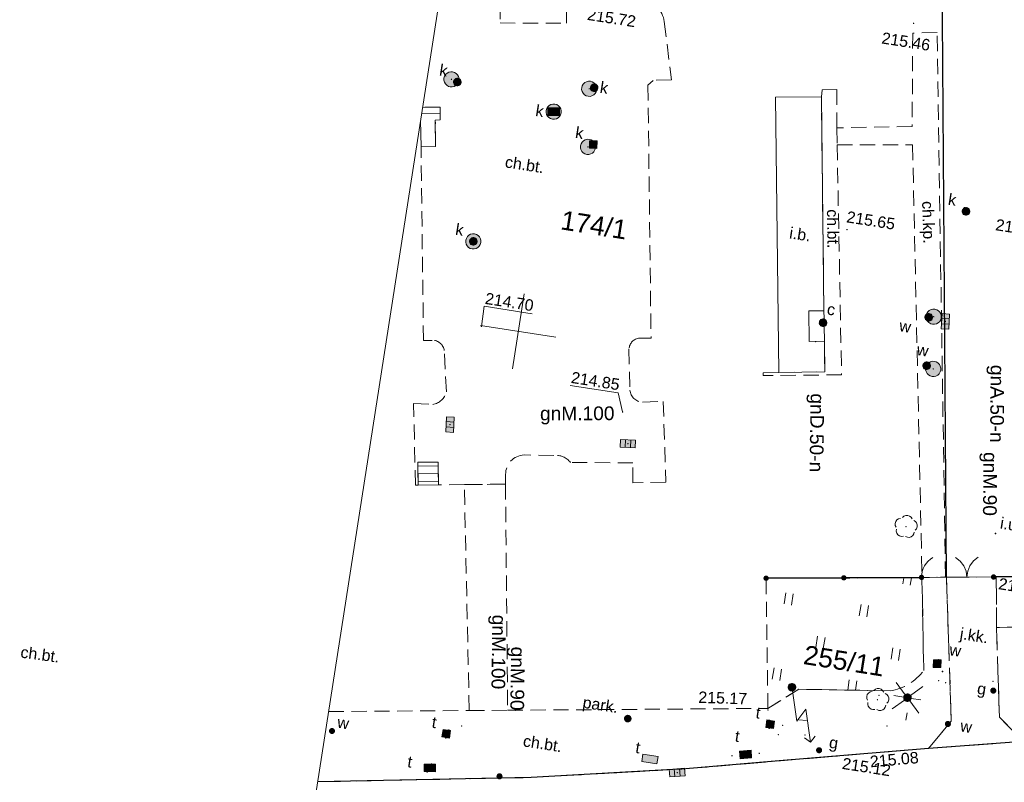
# Model space of a CAD drawing. Extents: x 6601440 to 6601733, y 5738487 to 5738717.
# Tile 2 of 129: x 6601440 to 6601505, y 5738545 to 5738595. Entities that reach past the tile are written whole.
import ezdxf
from ezdxf.enums import TextEntityAlignment as Align

# ---------------------------------------------------------------- set-up
doc = ezdxf.new("R2010")
doc.units = 0
doc.header["$PDSIZE"] = 0.75
doc.linetypes.add('PRZER2-1', pattern=[3, 2, -1])
doc.linetypes.add('PRZER3-1', pattern=[4, 3, -1])
doc.layers.get('0').update_dxf_attribs({"linetype": 'CONTINUOUS'})
doc.layers.get('Defpoints').update_dxf_attribs({"linetype": 'CONTINUOUS'})
doc.layers.add('_DAAL_tabelka', color=7, linetype='CONTINUOUS', lineweight=18)
for name, color, linetype, lineweight, true_color in [('GESBPB', 7, 'PRZER2-1', 18, 0x0a0909), ('GESDZI_O', 7, 'CONTINUOUS', 0, 0x008000), ('GESSCH', 7, 'CONTINUOUS', 18, 0x0a0909), ('GI_OUTLINE', 7, 'CONTINUOUS', 0, 0xa5007c), ('GSLKBR', 7, 'CONTINUOUS', 18, 0x0a0909), ('GSLKFU', 7, 'CONTINUOUS', 18, 0x0a0909), ('GSLKOG', 7, 'CONTINUOUS', 35, 0x0a0909), ('GSLKRW', 7, 'CONTINUOUS', 25, 0x0a0909), ('GSPRDL', 7, 'CONTINUOUS', 18, 0x008000), ('GSPWPS', 7, 'CONTINUOUS', 13, 0x0a0909), ('GSPWPS_O', 7, 'CONTINUOUS', 0, 0x0a0909), ('GSSIIN', 7, 'CONTINUOUS', 18, 0x0a0909), ('GSSIIN_O', 7, 'CONTINUOUS', 0, 0x0a0909), ('GSSKOA', 7, 'PRZER3-1', 18, 0x0a0909), ('GSSKOA_O', 7, 'CONTINUOUS', 0, 0x0a0909), ('GSSKOD', 7, 'PRZER2-1', 18, 0x0a0909), ('GSSKOD_O', 7, 'CONTINUOUS', 0, 0x0a0909), ('GSSUTR', 7, 'CONTINUOUS', 18, 0x0a0909), ('GULGNP_O', 7, 'CONTINUOUS', 0, 0xbfbf00), ('GUPCWZ', 7, 'CONTINUOUS', 18, 0x0a0909), ('GUPCWZ_O', 7, 'CONTINUOUS', 0, 0x0a0909), ('GUPEPI', 1, 'CONTINUOUS', 18, 0xff0000), ('GUPEZC', 7, 'CONTINUOUS', 18, 0x0a0909), ('GUPGPI', 7, 'CONTINUOUS', 18, 0xbfbf00), ('GUPGSH_O', 7, 'CONTINUOUS', 0, 0xbfbf00), ('GUPGUI_O', 7, 'CONTINUOUS', 0, 0x0a0909), ('GUPGZA_O', 7, 'CONTINUOUS', 0, 0x0a0909), ('GUPISL', 7, 'CONTINUOUS', 18, 0x0a0909), ('GUPKKS', 7, 'CONTINUOUS', 18, 0x0a0909), ('GUPKSD', 7, 'CONTINUOUS', 18, 0x803300), ('GUPKWZ', 7, 'CONTINUOUS', 18, 0x0a0909), ('GUPKWZ_O', 7, 'CONTINUOUS', 0, 0x0a0909), ('GUPTPI', 7, 'CONTINUOUS', 18, 0xff9100), ('GUPTSD', 7, 'CONTINUOUS', 18, 0xff9100), ('GUPTSD_O', 7, 'CONTINUOUS', 0, 0xff9100), ('GUPTWZ', 7, 'CONTINUOUS', 18, 0x0a0909), ('GUPTWZ_O', 7, 'CONTINUOUS', 0, 0x0a0909), ('GUPWPI', 5, 'CONTINUOUS', 18, 0x0000ff), ('GUPWSD', 5, 'CONTINUOUS', 18, 0x0000ff), ('GUPWWZ', 7, 'CONTINUOUS', 18, 0x0a0909), ('GUPWWZ_O', 7, 'CONTINUOUS', 0, 0x0a0909), ('GUPWZA_O', 7, 'CONTINUOUS', 0, 0x0a0909), ('GUPXUI_O', 7, 'CONTINUOUS', 0, 0x0a0909)]:
    doc.layers.add(name, color=color, linetype=linetype, lineweight=lineweight, true_color=true_color)
for name, color, linetype, true_color in [('GUPCUB', 7, 'CONTINUOUS', 0x0a0909), ('GUPGSH', 7, 'CONTINUOUS', 0xbfbf00), ('GUPGUI', 7, 'CONTINUOUS', 0x0a0909), ('GUPGZA', 7, 'CONTINUOUS', 0x0a0909), ('GUPKSH', 7, 'CONTINUOUS', 0x803300), ('GUPKUB', 7, 'CONTINUOUS', 0x0a0909), ('GUPTSH', 7, 'CONTINUOUS', 0xff9100), ('GUPTUB', 7, 'CONTINUOUS', 0x0a0909), ('GUPWSH', 5, 'CONTINUOUS', 0x0000ff), ('GUPWUB', 7, 'CONTINUOUS', 0x0a0909), ('GUPWZA', 7, 'CONTINUOUS', 0x0a0909), ('GUPXUI', 7, 'CONTINUOUS', 0x0a0909)]:
    doc.layers.add(name, color=color, linetype=linetype, true_color=true_color)
doc.styles.add('GEO-INFO', font='arial.ttf')
doc.styles.get("Standard").update_dxf_attribs({"font": 'arial.ttf'})
doc.dimstyles.get("Standard").update_dxf_attribs({"dimtxt": 0.18, "dimasz": 0.18, "dimexe": 0.18, "dimexo": 0.0625, "dimgap": 0.09, "dimtad": 0, "dimtih": 1, "dimtoh": 1, "dimdec": 4, "dimzin": 0, "dimdsep": 46, "dimtxsty": 'Standard', "dimcen": 0.09, "dimadec": 0, "dimazin": 0, "dimtfac": 1, "dimtdec": 4, "dimtofl": 0, "dimtmove": 0, "dimatfit": 3, "dimfxl": 1, "dimtolj": 1, "dimtzin": 0, "dimarcsym": 0})

# ---------------------------------------------------------------- blocks, each defined once
blk = doc.blocks.new('SPDLP')
blk.add_hatch(color=0).paths.add_polyline_path([(-0.09, 0), (-0.085595, -0.027812), (-0.072812, -0.052901), (-0.052901, -0.072812), (-0.027812, -0.085595), (0, -0.09), (0.027812, -0.085595), (0.052901, -0.072812), (0.072812, -0.052901), (0.085595, -0.027812), (0.09, 0), (0.085595, 0.027812), (0.072812, 0.052901), (0.052901, 0.072812), (0.027812, 0.085595), (0, 0.09), (-0.027812, 0.085595), (-0.052901, 0.072812), (-0.072812, 0.052901), (-0.085595, 0.027812)])
at = {"color": 0}
for points in [[(-0.268652, 1.271938), (-0.048001, 1.40916), (0.20623, 1.462858), (0.463525, 1.426585), (0.693003, 1.304695), (0.867117, 1.11182), (0.964971, 0.871109)], [(-1.292703, 0.137547), (-1.355024, 0.389802), (-1.327532, 0.648184), (-1.213525, 0.881678), (-1.026689, 1.062258), (-0.78945, 1.168249), (-0.530282, 1.186929)], [(1.126667, 0.648554), (1.325358, 0.481106), (1.454989, 0.255912), (1.5, 0), (1.454989, -0.255912), (1.325358, -0.481106), (1.126667, -0.648554)], [(-0.530282, -1.186929), (-0.78945, -1.168249), (-1.026689, -1.062258), (-1.213525, -0.881678), (-1.327532, -0.648184), (-1.355024, -0.389802), (-1.292703, -0.137547)], [(0.964971, -0.871109), (0.867117, -1.11182), (0.693003, -1.304695), (0.463525, -1.426585), (0.20623, -1.462858), (-0.048001, -1.40916), (-0.268652, -1.271938)]]:
    blk.add_lwpolyline(points, dxfattribs=at)
blk = doc.blocks.new('KTOK04')
at = {"color": 0}
blk.add_lwpolyline([(0, 0), (-0.01711, -0.261052), (-0.068148, -0.517638), (-0.152241, -0.765367), (-0.267949, -1), (-0.413293, -1.217523), (-0.585786, -1.414214), (-0.782477, -1.586707), (-1, -1.732051)], dxfattribs=at)
blk = doc.blocks.new('SLBRA')
at = {"color": 0}
for points in [[(0, 0), (-0.068148, -0.517638), (-0.267949, -1), (-0.585786, -1.414214), (-1, -1.732051)], [(1, -1.732051), (0.585786, -1.414214), (0.267949, -1), (0.068148, -0.517638), (0, 0)]]:
    blk.add_lwpolyline(points, dxfattribs=at)
blk = doc.blocks.new('KOLO')
blk.add_hatch(color=0).paths.add_polyline_path([(0, 0.5), (-0.12941, 0.482963), (-0.25, 0.433013), (-0.353553, 0.353553), (-0.433013, 0.25), (-0.482963, 0.12941), (-0.5, 0), (-0.482963, -0.12941), (-0.433013, -0.25), (-0.353553, -0.353553), (-0.25, -0.433013), (-0.12941, -0.482963), (0, -0.5), (0.12941, -0.482963), (0.25, -0.433013), (0.353553, -0.353553), (0.433013, -0.25), (0.482963, -0.12941), (0.5, 0), (0.482963, 0.12941), (0.433013, 0.25), (0.353553, 0.353553), (0.25, 0.433013), (0.12941, 0.482963)])
blk = doc.blocks.new('POINT')
at = {"color": 0}
blk.add_point((0, 0), dxfattribs=at)
blk = doc.blocks.new('OKRAG_PELNY')
at = {"true_color": 0xffffff}
blk.add_hatch(color=7, dxfattribs=at).paths.add_polyline_path([(0, 0.5), (-0.12941, 0.482963), (-0.25, 0.433013), (-0.353553, 0.353553), (-0.433013, 0.25), (-0.482963, 0.12941), (-0.5, 0), (-0.482963, -0.12941), (-0.433013, -0.25), (-0.353553, -0.353553), (-0.25, -0.433013), (-0.12941, -0.482963), (0, -0.5), (0.12941, -0.482963), (0.25, -0.433013), (0.353553, -0.353553), (0.433013, -0.25), (0.482963, -0.12941), (0.5, 0), (0.482963, 0.12941), (0.433013, 0.25), (0.353553, 0.353553), (0.25, 0.433013), (0.12941, 0.482963)])
at = {"color": 0}
blk.add_lwpolyline([(0.5, 0), (0.482963, -0.12941), (0.433013, -0.25), (0.353553, -0.353553), (0.25, -0.433013), (0.12941, -0.482963), (0, -0.5), (-0.12941, -0.482963), (-0.25, -0.433013), (-0.353553, -0.353553), (-0.433013, -0.25), (-0.482963, -0.12941), (-0.5, 0), (-0.482963, 0.12941), (-0.433013, 0.25), (-0.353553, 0.353553), (-0.25, 0.433013), (-0.12941, 0.482963), (0, 0.5), (0.12941, 0.482963), (0.25, 0.433013), (0.353553, 0.353553), (0.433013, 0.25), (0.482963, 0.12941)], close=True, dxfattribs=at)
blk = doc.blocks.new('SUUS05')
at = {"true_color": 0xffffff}
blk.add_hatch(color=7, dxfattribs=at).paths.add_polyline_path([(-0.5, 0.25), (-0.5, -0.25), (0.5, -0.25), (0.5, 0.25)])
at = {"color": 0}
blk.add_lwpolyline([(0.5, -0.25), (-0.5, -0.25), (-0.5, 0.25), (0.5, 0.25)], close=True, dxfattribs=at)
for points in [[(-0.175, -0.25), (-0.175, 0.25)], [(0.175, -0.25), (0.175, 0.25)]]:
    blk.add_lwpolyline(points, dxfattribs=at)
blk = doc.blocks.new('PION_C')
at = {"color": 0}
blk.add_lwpolyline([(0, 0.5), (0, -0.5)], dxfattribs=at)
blk = doc.blocks.new('PROSTOKAT2-1_PELNY')
at = {"true_color": 0xffffff}
blk.add_hatch(color=7, dxfattribs=at).paths.add_polyline_path([(1, 0.5), (-1, 0.5), (-1, -0.5), (1, -0.5)])
at = {"color": 0}
blk.add_lwpolyline([(1, 0.5), (1, -0.5), (-1, -0.5), (-1, 0.5)], close=True, dxfattribs=at)
blk = doc.blocks.new('SUSM07_01')
at = {"true_color": 0xffffff}
blk.add_hatch(color=7, dxfattribs=at).paths.add_polyline_path([(0, 0.5), (-0.12941, 0.482963), (-0.25, 0.433013), (-0.353553, 0.353553), (-0.433013, 0.25), (-0.482963, 0.12941), (-0.5, 0), (-0.482963, -0.12941), (-0.433013, -0.25), (-0.353553, -0.353553), (-0.25, -0.433013), (-0.12941, -0.482963), (0, -0.5), (0.12941, -0.482963), (0.25, -0.433013), (0.353553, -0.353553), (0.433013, -0.25), (0.482963, -0.12941), (0.5, 0), (0.482963, 0.12941), (0.433013, 0.25), (0.353553, 0.353553), (0.25, 0.433013), (0.12941, 0.482963)])
at = {"color": 0}
for points in [[(0.5, 0), (4.5, 0), (3.1, 1.4), (7.5, 1.4)], [(6.793489, 2.104679), (7.5, 1.4), (6.793489, 0.695321)]]:
    blk.add_lwpolyline(points, dxfattribs=at)
blk.add_lwpolyline([(0.5, 0), (0.482963, -0.12941), (0.433013, -0.25), (0.353553, -0.353553), (0.25, -0.433013), (0.12941, -0.482963), (0, -0.5), (-0.12941, -0.482963), (-0.25, -0.433013), (-0.353553, -0.353553), (-0.433013, -0.25), (-0.482963, -0.12941), (-0.5, 0), (-0.482963, 0.12941), (-0.433013, 0.25), (-0.353553, 0.353553), (-0.25, 0.433013), (-0.12941, 0.482963), (0, 0.5), (0.12941, 0.482963), (0.25, 0.433013), (0.353553, 0.353553), (0.433013, 0.25), (0.482963, 0.12941)], close=True, dxfattribs=at)
blk = doc.blocks.new('SUSM02_1')
at = {"true_color": 0xffffff}
blk.add_hatch(color=7, dxfattribs=at).paths.add_polyline_path([(0, 0.5), (-0.12941, 0.482963), (-0.25, 0.433013), (-0.353553, 0.353553), (-0.433013, 0.25), (-0.482963, 0.12941), (-0.5, 0), (-0.482963, -0.12941), (-0.433013, -0.25), (-0.353553, -0.353553), (-0.25, -0.433013), (-0.12941, -0.482963), (0, -0.5), (0.12941, -0.482963), (0.25, -0.433013), (0.353553, -0.353553), (0.433013, -0.25), (0.482963, -0.12941), (0.5, 0), (0.482963, 0.12941), (0.433013, 0.25), (0.353553, 0.353553), (0.25, 0.433013), (0.12941, 0.482963)])
at = {"color": 0}
for points in [[(-0.353553, 0.353553), (-1.767767, 1.767767)], [(0, 0.5), (0, 1.8)], [(0.353553, 0.353553), (1.767767, 1.767767)], [(-0.353553, -0.353553), (-1.767767, -1.767767)], [(0, -0.5), (0, -1.8)], [(0.353553, -0.353553), (1.767767, -1.767767)]]:
    blk.add_lwpolyline(points, dxfattribs=at)
blk.add_lwpolyline([(0.5, 0), (0.482963, -0.12941), (0.433013, -0.25), (0.353553, -0.353553), (0.25, -0.433013), (0.12941, -0.482963), (0, -0.5), (-0.12941, -0.482963), (-0.25, -0.433013), (-0.353553, -0.353553), (-0.433013, -0.25), (-0.482963, -0.12941), (-0.5, 0), (-0.482963, 0.12941), (-0.433013, 0.25), (-0.353553, 0.353553), (-0.25, 0.433013), (-0.12941, 0.482963), (0, 0.5), (0.12941, 0.482963), (0.25, 0.433013), (0.353553, 0.353553), (0.433013, 0.25), (0.482963, 0.12941)], close=True, dxfattribs=at)
blk = doc.blocks.new('KWADRAT_NIEPRZEZR')
at = {"true_color": 0xffffff}
blk.add_hatch(color=7, dxfattribs=at).paths.add_polyline_path([(0.5, -0.5), (0.5, 0.5), (-0.5, 0.5), (-0.5, -0.5)])
at = {"color": 0}
blk.add_lwpolyline([(-0.5, 0.5), (-0.5, -0.5), (0.5, -0.5), (0.5, 0.5)], close=True, dxfattribs=at)
blk = doc.blocks.new('PROSTOKAT1_5-1_PELNY')
at = {"true_color": 0xffffff}
blk.add_hatch(color=7, dxfattribs=at).paths.add_polyline_path([(0.75, 0.5), (-0.75, 0.5), (-0.75, -0.5), (0.75, -0.5)])
at = {"color": 0}
blk.add_lwpolyline([(0.75, -0.5), (-0.75, -0.5), (-0.75, 0.5), (0.75, 0.5)], close=True, dxfattribs=at)
blk = doc.blocks.new('*D76')
at = {"layer": '_DAAL_tabelka', "color": 0, "lineweight": -2}
for p, q in [((6601516.687, 5738558.558), (6601508.401, 5738548.146)), ((6601516.848, 5738558.66), (6601516.94, 5738558.587)), ((6601499.16, 5738536.532), (6601507.446, 5738546.944)), ((6601499.097, 5738536.352), (6601499.189, 5738536.279))]:
    blk.add_line(p, q, dxfattribs=at)
at = {"layer": '_DAAL_tabelka', "color": 0}
for points in [[(6601516.71, 5738558.539), (6601516.663, 5738558.577), (6601516.799, 5738558.699)], [(6601499.137, 5738536.55), (6601499.184, 5738536.513), (6601499.048, 5738536.391)]]:
    blk.add_solid(points, dxfattribs=at)
at = {"layer": 'Defpoints', "color": 0}
for p in [(6601516.799, 5738558.699), (6601499.048, 5738536.391), (6601499.048, 5738536.391)]:
    blk.add_point(p, dxfattribs=at)
at = {"layer": '_DAAL_tabelka', "color": 0, "insert": (6601507.923, 5738547.545), "char_height": 0.18, "attachment_point": 5}
blk.add_mtext('\\A1;\\H5.555556x;28m', dxfattribs=at)

msp = doc.modelspace()

# ---------------------------------------------------------------- hatches: boundary and pattern name
at = {"layer": 'GSSUTR'}
h = msp.add_hatch(dxfattribs=at)
h.set_pattern_fill('PTTU04', color=256, scale=0.5, angle=-8.8528212, style=0)
h.set_pattern_definition([(81.14718, (6598872.4612, 5730326.6935), (-2.08547525, 2.8549594), [0.75, -4.25]), (81.14718, (6598872.9553, 5730326.6165), (-2.08547525, 2.8549594), [0.75, -4.25])])
h.paths.add_polyline_path([(6601499.30737, 5738558.58738), (6601489.07071, 5738558.56386), (6601489.18641, 5738550.02113), (6601491.22348, 5738551.27952), (6601497.21358, 5738551.17585), (6601497.26991, 5738551.18501), (6601497.32608, 5738551.19512), (6601497.38206, 5738551.20617), (6601497.43786, 5738551.21817), (6601497.49344, 5738551.2311), (6601497.5488, 5738551.24497), (6601497.60391, 5738551.25978), (6601497.65877, 5738551.2755), (6601497.71335, 5738551.29215), (6601497.76765, 5738551.30972), (6601497.82164, 5738551.3282), (6601497.87532, 5738551.34759), (6601497.92866, 5738551.36788), (6601497.98165, 5738551.38907), (6601498.03427, 5738551.41114), (6601498.08652, 5738551.4341), (6601498.13837, 5738551.45794), (6601498.18981, 5738551.48265), (6601498.24083, 5738551.50822), (6601498.29141, 5738551.53465), (6601498.34233, 5738551.56236), (6601498.39276, 5738551.59094), (6601498.4427, 5738551.62039), (6601498.49213, 5738551.65068), (6601498.54103, 5738551.68181), (6601498.58939, 5738551.71378), (6601498.6372, 5738551.74657), (6601498.68444, 5738551.78018), (6601498.73109, 5738551.81459), (6601498.77715, 5738551.84979), (6601498.8226, 5738551.88577), (6601498.86743, 5738551.92253), (6601498.91162, 5738551.96005), (6601498.95517, 5738551.99832), (6601498.99805, 5738552.03734), (6601499.04026, 5738552.07708), (6601499.08178, 5738552.11753), (6601499.1226, 5738552.15869), (6601499.16271, 5738552.20055), (6601499.2021, 5738552.24308), (6601499.24076, 5738552.28629), (6601499.27867, 5738552.33015), (6601499.31582, 5738552.37465), (6601499.3522, 5738552.41978), (6601499.38781, 5738552.46553), (6601499.42263, 5738552.51188)], flags=0)

# ---------------------------------------------------------------- linework, layer by layer
at = {"layer": 'GESBPB', "linetype": 'PRZER2-1', "lineweight": 18, "ltscale": 0.5, "elevation": 10.26}
msp.add_lwpolyline([(6601469.56953, 5738549.87967), (6601469.2562, 5738564.70659), (6601471.95649, 5738564.74178), (6601472.09912, 5738549.89793)], dxfattribs=at)
at = {"layer": 'GESSCH', "linetype": 'Continuous', "elevation": 10.26}
for points in [[(6601466.51984, 5738589.47221), (6601467.66594, 5738589.48699), (6601467.67678, 5738588.64297), (6601467.34572, 5738588.6387), (6601467.36817, 5738586.89074), (6601466.40733, 5738586.87835)], [(6601466.40733, 5738586.87835), (6601466.38512, 5738588.60721)]]:
    msp.add_lwpolyline(points, dxfattribs=at)
msp.add_lwpolyline([(6601466.19337, 5738566.17604), (6601467.52972, 5738566.19345), (6601467.54927, 5738564.68435), (6601466.21292, 5738564.66693)], close=True, dxfattribs=at)
at = {"layer": 'GESSCH', "linetype": 'Continuous'}
for points in [[(6601466.45398, 5738589.04934, 10.26), (6601467.67136, 5738589.06498, 10.26)], [(6601467.53302, 5738565.93886, 10.26), (6601466.19666, 5738565.92154, 10.26)], [(6601467.5395, 5738565.4389, 10.26), (6601466.20314, 5738565.42158, 10.26)], [(6601467.54598, 5738564.93894, 10.26), (6601466.20962, 5738564.92163, 10.26)]]:
    msp.add_polyline3d(points, dxfattribs=at)
at = {"layer": 'GI_OUTLINE', "color": 224, "linetype": 'Continuous', "true_color": 0xa5007c, "elevation": 100}
msp.add_lwpolyline([(6601633.12175, 5738694.19932), (6601600.80342, 5738486.70107), (6601454.07251, 5738509.55475), (6601486.39085, 5738717.053)], close=True, dxfattribs=at)
for points in [[(6601472.40732, 5738572.30057), (6601473.17681, 5738577.24101)], [(6601472.40732, 5738572.30057), (6601473.17681, 5738577.24101)], [(6601470.32185, 5738575.15553), (6601475.26228, 5738574.38605)], [(6601470.32185, 5738575.15553), (6601475.26228, 5738574.38605)]]:
    msp.add_lwpolyline(points, dxfattribs=at)
at = {"layer": 'GSLKBR', "linetype": 'Continuous', "elevation": 10.18}
msp.add_lwpolyline([(6601504.00944, 5738558.64631), (6601500.51377, 5738558.62703)], dxfattribs=at)
at = {"layer": 'GSLKFU', "linetype": 'Continuous', "elevation": 10.18}
msp.add_lwpolyline([(6601500.51377, 5738558.62703), (6601499.27883, 5738558.62022)], dxfattribs=at)
at = {"layer": 'GSLKOG', "linetype": 'Continuous', "elevation": 10.18}
for points in [[(6601489.07071, 5738558.56386), (6601499.27883, 5738558.62022)], [(6601504.00944, 5738558.64631), (6601511.43901, 5738558.68726), (6601511.69901, 5738558.68783)]]:
    msp.add_lwpolyline(points, dxfattribs=at)
at = {"layer": 'GSLKRW', "linetype": 'Continuous', "lineweight": 25, "elevation": 10.18}
msp.add_lwpolyline([(6601500.91334, 5738558.62923), (6601500.8162, 5738574.1596), (6601500.57569, 5738607.39334), (6601500.27576, 5738629.07344), (6601498.16132, 5738629.15887)], dxfattribs=at)
msp.add_lwpolyline([(6601579.31462, 5738551.71489, -0.07567048), (6601575.79045, 5738550.67258), (6601555.08994, 5738549.63506), (6601552.57674, 5738549.52138), (6601546.53668, 5738549.33875), (6601518.26428, 5738548.32774), (6601510.93613, 5738548.06236), (6601505.94369, 5738547.84813), (6601499.74043, 5738547.39742), (6601489.67599, 5738546.55419), (6601483.54066, 5738546.03162), (6601482.94125, 5738546.00167), (6601473.63804, 5738545.48357), (6601459.62471, 5738545.20232)], format="xyb", dxfattribs=at)
at = {"layer": 'GSSIIN', "linetype": 'Continuous', "lineweight": 18, "elevation": 10.18}
msp.add_lwpolyline([(6601489.67775, 5738590.13517), (6601492.69766, 5738590.16072), (6601492.86843, 5738576.11714), (6601491.87548, 5738576.10987), (6601491.89684, 5738574.10267), (6601492.90121, 5738574.11828), (6601492.9241, 5738572.12097), (6601489.90945, 5738572.06424)], close=True, dxfattribs=at)
at = {"layer": 'GSSKOA', "linetype": 'PRZER3-1', "lineweight": 18, "ltscale": 0.5, "elevation": 10.18}
msp.add_lwpolyline([(6601499.74043, 5738547.39742), (6601501.23239, 5738549.17904), (6601500.91334, 5738558.62923), (6601504.00944, 5738558.64631), (6601504.18642, 5738558.64728), (6601504.20448, 5738555.33656), (6601504.38958, 5738549.43622), (6601505.94369, 5738547.84813)], close=True, dxfattribs=at)
msp.add_lwpolyline([(6601459.62471, 5738545.20232), (6601473.63804, 5738545.48357), (6601482.94125, 5738546.00167), (6601483.54066, 5738546.03162), (6601489.67599, 5738546.55419), (6601499.74043, 5738547.39742), (6601505.94369, 5738547.84813), (6601510.93613, 5738548.06236), (6601518.26428, 5738548.32774), (6601546.53668, 5738549.33875), (6601552.57674, 5738549.52138), (6601555.08994, 5738549.63506), (6601575.79045, 5738550.67258, 0.07567048), (6601579.31462, 5738551.71489, 0.07567048)], format="xyb", dxfattribs=at)
at = {"layer": 'GSSKOD', "linetype": 'PRZER2-1', "lineweight": 18, "ltscale": 0.5, "elevation": 10.18}
for points in [[(6601480.90784, 5738596.45952, -0.36173301), (6601482.38388, 5738595.09784), (6601482.85106, 5738591.27624), (6601481.65157, 5738591.24107), (6601481.31173, 5738590.92957), (6601481.51276, 5738574.33047), (6601480.75277, 5738574.33056, 0.35985755), (6601480.06609, 5738573.61727), (6601480.12612, 5738570.90756, 0.37514765), (6601480.95258, 5738570.12457), (6601482.31182, 5738570.16983), (6601482.48719, 5738564.87265), (6601480.32092, 5738564.8333), (6601480.32406, 5738566.14492), (6601476.23055, 5738566.15442, 0.26197613), (6601475.12553, 5738566.62863), (6601473.17364, 5738566.6535, 0.40323797), (6601471.96521, 5738565.38247), (6601471.95649, 5738564.74178), (6601469.2562, 5738564.70659)], [(6601469.2562, 5738564.70659), (6601467.54927, 5738564.68435), (6601467.52972, 5738566.19345), (6601466.19337, 5738566.17604), (6601466.21292, 5738564.66693), (6601466.03585, 5738564.66463), (6601465.92185, 5738570.04358), (6601467.18002, 5738569.97611, 0.30474934), (6601468.07325, 5738570.79636), (6601467.93325, 5738573.50343, 0.3977211), (6601467.13043, 5738574.17714), (6601466.57075, 5738574.1585), (6601466.40733, 5738586.87835), (6601467.36817, 5738586.89074), (6601467.34572, 5738588.6387), (6601467.67678, 5738588.64297), (6601467.66594, 5738589.48699), (6601466.51984, 5738589.47221)], [(6601460.34283, 5738549.81298), (6601469.56953, 5738549.87967), (6601472.09912, 5738549.89793), (6601489.18641, 5738550.02113), (6601491.22348, 5738551.27952), (6601497.21358, 5738551.17585, 0.19810118), (6601499.42263, 5738552.51188), (6601499.30737, 5738558.58738), (6601499.27883, 5738558.62022), (6601500.51377, 5738558.62703), (6601500.91334, 5738558.62923), (6601501.23239, 5738549.17904), (6601499.74043, 5738547.39742), (6601489.67599, 5738546.55419), (6601483.54066, 5738546.03162), (6601482.94125, 5738546.00167), (6601473.63804, 5738545.48357), (6601459.62471, 5738545.20232)]]:
    msp.add_lwpolyline(points, format="xyb", dxfattribs=at)
msp.add_lwpolyline([(6601471.599, 5738596.26987), (6601471.60088, 5738595.00913), (6601475.96378, 5738594.99424), (6601475.96157, 5738596.26489)], dxfattribs=at)
for points in [[(6601500.84709, 5738558.6613), (6601500.29929, 5738594.39126), (6601498.70182, 5738594.33645), (6601498.65848, 5738588.21013), (6601493.71723, 5738588.12962), (6601493.73414, 5738587.0036), (6601498.69427, 5738587.01033), (6601499.30737, 5738558.58738)], [(6601492.69766, 5738590.16072), (6601492.74166, 5738590.62847), (6601493.70495, 5738590.64176), (6601493.71723, 5738588.12962), (6601493.73414, 5738587.0036), (6601494.02614, 5738571.91896), (6601488.88637, 5738571.86404), (6601488.88403, 5738572.03999), (6601489.90945, 5738572.06424), (6601492.9241, 5738572.12097), (6601492.90121, 5738574.11828), (6601492.86843, 5738576.11714)], [(6601504.20448, 5738555.33656), (6601511.8882, 5738555.51843), (6601512.0706, 5738549.75797), (6601510.93613, 5738548.06236), (6601505.94369, 5738547.84813), (6601504.38958, 5738549.43622)]]:
    msp.add_lwpolyline(points, close=True, dxfattribs=at)
at = {"layer": 'GSSUTR', "linetype": 'PRZER2-1', "ltscale": 0.5, "elevation": 10.06}
msp.add_lwpolyline([(6601489.18641, 5738550.02113), (6601489.07071, 5738558.56386), (6601499.30737, 5738558.58738), (6601499.42263, 5738552.51188, -0.19810118), (6601497.21358, 5738551.17585), (6601491.22348, 5738551.27952)], format="xyb", close=True, dxfattribs=at)
msp.add_lwpolyline([(6601504.18642, 5738558.64728), (6601511.95717, 5738558.6884), (6601511.8882, 5738555.51843), (6601504.20448, 5738555.33656)], close=True, dxfattribs=at)
at = {"layer": 'GUPGSH_O', "color": 18, "linetype": 'Continuous', "lineweight": 0, "true_color": 0x0a0909, "elevation": 10.8, "flags": 128}
for points in [[(6601473.70949, 5738575.91895), (6601470.54447, 5738576.41191), (6601470.37758, 5738575.09508)], [(6601476.19624, 5738571.22523), (6601479.36127, 5738570.73227), (6601479.64221, 5738569.47726)]]:
    msp.add_lwpolyline(points, dxfattribs=at)

# ---------------------------------------------------------------- block references
at = {"layer": 'GSLKBR', "lineweight": 5, "xscale": 0.75, "yscale": 0.75, "rotation": 180.3160015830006}
msp.add_blockref('SLBRA', (6601502.2616, 5738558.63667, 10.18), dxfattribs=at)
at = {"layer": 'GSLKFU', "lineweight": 5, "xscale": 0.75, "yscale": 0.75, "rotation": 180.3161044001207}
msp.add_blockref('KTOK04', (6601499.27883, 5738558.62022, 10.18), dxfattribs=at)
at = {"layer": 'GSLKOG', "lineweight": 5, "xscale": 0.35, "yscale": 0.35, "rotation": 81.147178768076}
for p in [(6601489.07071, 5738558.56386, 10.18), (6601494.17477, 5738558.59204, 10.18), (6601499.27883, 5738558.62022, 10.18), (6601504.00944, 5738558.64631, 10.18)]:
    msp.add_blockref('KOLO', p, dxfattribs=at)
at = {"layer": 'GSPRDL', "lineweight": 5, "xscale": 0.4999999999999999, "yscale": 0.4999999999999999, "rotation": 81.147178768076}
for p in [(6601498.25644, 5738561.9489, 10.14), (6601496.38345, 5738550.58727, 10.14)]:
    msp.add_blockref('SPDLP', p, dxfattribs=at)
at = {"layer": 'GSPWPS', "lineweight": 5, "xscale": 0.08999999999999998, "yscale": 0.08999999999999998, "rotation": 81.147178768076}
for p in [(6601498.75282, 5738594.98665, 10.2), (6601494.38356, 5738581.45067, 10.2), (6601504.14803, 5738558.54187, 10.2), (6601489.19282, 5738549.91935, 10.2), (6601499.74043, 5738547.39742, 10.2)]:
    msp.add_blockref('KOLO', p, dxfattribs=at)
at = {"layer": 'GUPCUB', "lineweight": 5, "rotation": 81.147178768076}
msp.add_blockref('POINT', (6601492.81284, 5738575.33399, 10.24), dxfattribs=at)
at = {"layer": 'GUPCWZ', "lineweight": 5, "xscale": 0.4999999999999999, "yscale": 0.4999999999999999, "rotation": 81.147178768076}
msp.add_blockref('OKRAG_PELNY', (6601492.81284, 5738575.33399, 10.25), dxfattribs=at)
at = {"layer": 'GUPEPI', "lineweight": 5, "rotation": 81.147178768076}
for p in [(6601496.4796, 5738550.87365, 10.24), (6601469.0792, 5738548.86024, 10.24), (6601490.1566, 5738548.90336, 10.24), (6601497.01847, 5738548.87487, 10.24), (6601489.87233, 5738548.30369, 10.24), (6601491.62687, 5738548.27438, 10.24)]:
    msp.add_blockref('POINT', p, dxfattribs=at)
at = {"layer": 'GUPEZC', "lineweight": 5, "xscale": 0.4999999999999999, "yscale": 0.4999999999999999}
for p, rotation in [((6601498.28932, 5738549.48663, 10.24), 351.1471787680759), ((6601491.4715, 5738549.24976, 10.24), 266.3973489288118)]:
    msp.add_blockref('PION_C', p, dxfattribs=dict(at, rotation=rotation))
at = {"layer": 'GUPGPI', "lineweight": 5, "rotation": 81.147178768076}
for p in [(6601492.32121, 5738574.10138, 10.24), (6601503.97942, 5738551.7915, 10.24)]:
    msp.add_blockref('POINT', p, dxfattribs=at)
at = {"layer": 'GUPGSH', "lineweight": 5, "xscale": 0.08999999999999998, "yscale": 0.08999999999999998, "rotation": 81.147178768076}
for p in [(6601470.37758, 5738575.09508, 10.24), (6601479.64221, 5738569.47726, 10.24), (6601504.13583, 5738561.50861, 10.24), (6601503.98954, 5738551.18939, 10.24), (6601472.59983, 5738549.90155, 10.24), (6601492.551, 5738547.27521, 10.24)]:
    msp.add_blockref('KOLO', p, dxfattribs=at)
at = {"layer": 'GUPGUI', "lineweight": 5, "xscale": 0.4999999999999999, "yscale": 0.4999999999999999, "rotation": 351.1471787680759}
msp.add_blockref('POINT', (6601504.13583, 5738561.50861, 10.24), dxfattribs=at)
at = {"layer": 'GUPGZA', "lineweight": 5}
for p, xscale, yscale, rotation in [((6601503.98954, 5738551.18939, 10.24), 0.4, 0.4, 90.77967525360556), ((6601492.551, 5738547.27521, 10.24), 0.4, 0.4, 270.9524294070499), ((6601471.56157, 5738545.56081, 10.24), 0.4000000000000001, 0.4000000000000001, 270.0540956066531)]:
    msp.add_blockref('KOLO', p, dxfattribs=dict(at, xscale=xscale, yscale=yscale, rotation=rotation))
at = {"layer": 'GUPISL', "lineweight": 5, "xscale": 0.4999999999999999, "yscale": 0.4999999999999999}
for name, p, rotation in [('SUSM07_01', (6601490.76712, 5738551.41187, 10.24), 278.0242023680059), ('SUSM02_1', (6601498.35261, 5738550.71907, 10.24), 81.147178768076)]:
    msp.add_blockref(name, p, dxfattribs=dict(at, rotation=rotation))
at = {"layer": 'GUPKKS', "lineweight": 5}
for p, rotation in [((6601500.84666, 5738575.41905, 10.24), 266.8771014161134), ((6601468.31459, 5738568.65303, 10.24), 266.9815486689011), ((6601479.99253, 5738567.40092, 10.24), 357.3380460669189), ((6601483.23329, 5738545.81081, 10.24), 4.904908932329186)]:
    msp.add_blockref('SUUS05', p, dxfattribs=dict(at, rotation=rotation))
at = {"layer": 'GUPKSD', "lineweight": 5}
for name, p, rotation in [('OKRAG_PELNY', (6601468.40963, 5738591.30681, 10.24), 81.147178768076), ('OKRAG_PELNY', (6601477.45258, 5738590.68973, 10.24), 81.147178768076), ('OKRAG_PELNY', (6601475.11831, 5738589.19109, 10.24), 81.147178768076), ('OKRAG_PELNY', (6601477.3742, 5738586.87605, 10.24), 81.147178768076), ('OKRAG_PELNY', (6601469.84617, 5738580.67166, 10.24), 81.147178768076), ('POINT', (6601500.84666, 5738575.41905, 10.24), 351.1471787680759), ('POINT', (6601468.31459, 5738568.65303, 10.24), 351.1471787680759), ('POINT', (6601479.99253, 5738567.40092, 10.24), 351.1471787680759), ('POINT', (6601483.23329, 5738545.81081, 10.24), 351.1471787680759)]:
    msp.add_blockref(name, p, dxfattribs=dict(at, rotation=rotation))
at = {"layer": 'GUPKSH', "lineweight": 5, "xscale": 0.08999999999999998, "yscale": 0.08999999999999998, "rotation": 81.147178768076}
for p in [(6601468.40963, 5738591.30681, 10.24), (6601468.79291, 5738591.12975, 10.24), (6601477.45258, 5738590.68973, 10.24), (6601477.77843, 5738590.75555, 10.24), (6601477.3742, 5738586.87605, 10.24), (6601477.71936, 5738587.02763, 10.24), (6601502.09196, 5738582.88159, 10.24), (6601502.19965, 5738582.64232, 10.24), (6601469.84617, 5738580.67166, 10.24), (6601469.84617, 5738580.67166, 10.24), (6601500.84666, 5738575.41905, 10.24), (6601468.31459, 5738568.65303, 10.24), (6601479.99253, 5738567.40092, 10.24), (6601483.23329, 5738545.81081, 10.24)]:
    msp.add_blockref('KOLO', p, dxfattribs=at)
at = {"layer": 'GUPKUB', "lineweight": 5, "rotation": 81.147178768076}
msp.add_blockref('POINT', (6601502.09196, 5738582.88159, 10.24), dxfattribs=at)
at = {"layer": 'GUPKWZ', "lineweight": 5}
for name, p, xscale, yscale, rotation in [('OKRAG_PELNY', (6601468.79291, 5738591.12975, 10.25), 0.4999999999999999, 0.4999999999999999, 81.147178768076), ('OKRAG_PELNY', (6601477.77843, 5738590.75555, 10.25), 0.4999999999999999, 0.4999999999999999, 81.147178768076), ('PROSTOKAT1_5-1_PELNY', (6601475.11831, 5738589.19109, 10.25), 0.5, 0.5, 359.7674419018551), ('KWADRAT_NIEPRZEZR', (6601477.71936, 5738587.02763, 10.25), 0.4999999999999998, 0.4999999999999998, 358.630864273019), ('OKRAG_PELNY', (6601502.19965, 5738582.64232, 10.25), 0.4999999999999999, 0.4999999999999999, 81.147178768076), ('OKRAG_PELNY', (6601469.84617, 5738580.67166, 10.25), 0.4999999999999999, 0.4999999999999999, 81.147178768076)]:
    msp.add_blockref(name, p, dxfattribs=dict(at, xscale=xscale, yscale=yscale, rotation=rotation))
at = {"layer": 'GUPTPI', "lineweight": 5, "rotation": 81.147178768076}
for p in [(6601486.82929, 5738546.91434, 10.24), (6601488.61569, 5738547.07556, 10.24)]:
    msp.add_blockref('POINT', p, dxfattribs=at)
at = {"layer": 'GUPTSD', "lineweight": 5, "xscale": 0.4999999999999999, "yscale": 0.4999999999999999}
for name, p, rotation in [('POINT', (6601489.33686, 5738548.98188, 10.24), 81.147178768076), ('POINT', (6601468.11943, 5738548.34445, 10.24), 81.147178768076), ('PROSTOKAT2-1_PELNY', (6601481.44121, 5738546.69828, 10.24), 351.1471787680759), ('POINT', (6601466.99374, 5738546.11895, 10.24), 81.147178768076)]:
    msp.add_blockref(name, p, dxfattribs=dict(at, rotation=rotation))
at = {"layer": 'GUPTSH', "lineweight": 5}
for name, p, xscale, yscale, rotation in [('POINT', (6601489.28077, 5738548.73317, 10.24), 0.09000000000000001, 0.09000000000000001, 351.1471787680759), ('KOLO', (6601489.33686, 5738548.98188, 10.24), 0.08999999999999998, 0.08999999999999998, 81.147178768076), ('KOLO', (6601489.33686, 5738548.98188, 10.24), 0.08999999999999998, 0.08999999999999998, 81.147178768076), ('POINT', (6601489.29298, 5738549.23303, 10.24), 0.09000000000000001, 0.09000000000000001, 351.1471787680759), ('KOLO', (6601468.06801, 5738548.35586, 10.24), 0.08999999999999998, 0.08999999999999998, 81.147178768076), ('POINT', (6601468.03917, 5738548.09452, 10.24), 0.09000000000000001, 0.09000000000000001, 351.1471787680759), ('POINT', (6601468.23968, 5738548.59434, 10.24), 0.09000000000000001, 0.09000000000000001, 351.1471787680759), ('KOLO', (6601486.82929, 5738546.91434, 10.24), 0.08999999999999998, 0.08999999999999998, 81.147178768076), ('KOLO', (6601487.72249, 5738546.99495, 10.24), 0.08999999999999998, 0.08999999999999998, 81.147178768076), ('KOLO', (6601487.72249, 5738546.99495, 10.24), 0.08999999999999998, 0.08999999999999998, 81.147178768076), ('KOLO', (6601488.61569, 5738547.07556, 10.24), 0.08999999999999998, 0.08999999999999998, 81.147178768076), ('POINT', (6601466.74365, 5738546.12614, 10.24), 0.09000000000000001, 0.09000000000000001, 351.1471787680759), ('KOLO', (6601466.99374, 5738546.11895, 10.24), 0.08999999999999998, 0.08999999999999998, 81.147178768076), ('KOLO', (6601466.99374, 5738546.11895, 10.24), 0.08999999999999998, 0.08999999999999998, 81.147178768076), ('POINT', (6601467.09094, 5738546.37006, 10.24), 0.09000000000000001, 0.09000000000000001, 351.1471787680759), ('POINT', (6601466.81654, 5738545.86694, 10.24), 0.09000000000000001, 0.09000000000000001, 351.1471787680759)]:
    msp.add_blockref(name, p, dxfattribs=dict(at, xscale=xscale, yscale=yscale, rotation=rotation))
at = {"layer": 'GUPTUB', "lineweight": 5, "rotation": 81.147178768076}
msp.add_blockref('POINT', (6601487.72249, 5738546.99495, 10.24), dxfattribs=at)
at = {"layer": 'GUPTWZ', "lineweight": 5}
for name, p, xscale, yscale, rotation in [('KWADRAT_NIEPRZEZR', (6601489.33686, 5738548.98188, 10.25), 0.4999999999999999, 0.4999999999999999, 351.1471787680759), ('KWADRAT_NIEPRZEZR', (6601468.06801, 5738548.35586, 10.25), 0.4999999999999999, 0.4999999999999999, 351.1471787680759), ('PROSTOKAT1_5-1_PELNY', (6601487.72249, 5738546.99495, 10.25), 0.4999999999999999, 0.4999999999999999, 183.7944208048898), ('PROSTOKAT1_5-1_PELNY', (6601466.99374, 5738546.11895, 10.25), 0.5, 0.5, 359.6979551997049)]:
    msp.add_blockref(name, p, dxfattribs=dict(at, xscale=xscale, yscale=yscale, rotation=rotation))
at = {"layer": 'GUPWPI', "lineweight": 5, "rotation": 81.147178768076}
for p in [(6601500.39117, 5738553.21047, 10.24), (6601500.40834, 5738551.85194, 10.24), (6601500.85703, 5738551.70233, 10.24)]:
    msp.add_blockref('POINT', p, dxfattribs=at)
at = {"layer": 'GUPWSD', "lineweight": 5, "rotation": 81.147178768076}
for p in [(6601500.07989, 5738575.7289, 10.24), (6601500.04293, 5738572.30412, 10.24)]:
    msp.add_blockref('OKRAG_PELNY', p, dxfattribs=at)
at = {"layer": 'GUPWSH', "lineweight": 5, "xscale": 0.08999999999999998, "yscale": 0.08999999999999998, "rotation": 81.147178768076}
for p in [(6601499.7497, 5738575.69172, 10.24), (6601500.07989, 5738575.7289, 10.24), (6601499.61337, 5738572.51082, 10.24), (6601500.04293, 5738572.30412, 10.24), (6601500.85703, 5738551.70233, 10.24), (6601460.55826, 5738548.67491, 10.24), (6601501.00766, 5738548.99855, 10.24), (6601501.01464, 5738549.13804, 10.24), (6601460.56179, 5738548.5361, 10.24)]:
    msp.add_blockref('KOLO', p, dxfattribs=at)
at = {"layer": 'GUPWUB', "lineweight": 5, "rotation": 81.147178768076}
msp.add_blockref('POINT', (6601500.65692, 5738552.44893, 10.24), dxfattribs=at)
at = {"layer": 'GUPWWZ', "lineweight": 5}
for name, p, xscale, yscale, rotation in [('OKRAG_PELNY', (6601499.7497, 5738575.69172, 10.25), 0.4999999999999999, 0.4999999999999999, 81.147178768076), ('OKRAG_PELNY', (6601499.61337, 5738572.51082, 10.25), 0.4999999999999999, 0.4999999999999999, 81.147178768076), ('KWADRAT_NIEPRZEZR', (6601500.30535, 5738552.95761, 10.25), 0.4999999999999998, 0.4999999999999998, 268.2022947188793)]:
    msp.add_blockref(name, p, dxfattribs=dict(at, xscale=xscale, yscale=yscale, rotation=rotation))
at = {"layer": 'GUPWZA', "lineweight": 5}
for p, xscale, yscale, rotation in [((6601460.56179, 5738548.5361, 10.24), 0.4, 0.4, 88.02186343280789), ((6601501.00766, 5738548.99855, 10.24), 0.4000000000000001, 0.4000000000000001, 90.15553256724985)]:
    msp.add_blockref('KOLO', p, dxfattribs=dict(at, xscale=xscale, yscale=yscale, rotation=rotation))
at = {"layer": 'GUPXUI', "lineweight": 5, "xscale": 0.4999999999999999, "yscale": 0.4999999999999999, "rotation": 81.147178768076}
msp.add_blockref('KOLO', (6601479.98572, 5738549.35088, 10.24), dxfattribs=at)

# ---------------------------------------------------------------- texts
at = {"layer": 'GESDZI_O', "lineweight": 0, "style": 'GEO-INFO'}
for s, p in [('174/1', (6601477.77274, 5738581.75124, 10.56)), ('255/11', (6601494.19401, 5738553.14275, 10.56))]:
    msp.add_text(s, height=1.25, rotation=351.0139044, dxfattribs=at).set_placement(p, align=Align.MIDDLE_CENTER)
at = {"layer": 'GSPWPS_O', "lineweight": 0, "style": 'GEO-INFO'}
for s, rotation, p in [('215.72', 351.1471788, (6601477.28438, 5738595.21867, 10.8)), ('215.46', 351.1471788, (6601496.61626, 5738593.67033, 10.8)), ('215.65', 351.1471788, (6601494.30904, 5738581.92946, 10.8)), ('215.33', 351.1471788, (6601504.09385, 5738581.41369, 10.8)), ('215.34', 351.1471763, (6601504.28712, 5738557.85276, 10.8)), ('215.17', 358.0322392, (6601484.61013, 5738550.38692, 10.8)), ('215.08', 5.0845119, (6601495.92414, 5738546.15109, 10.8))]:
    msp.add_text(s, height=0.75, rotation=rotation, dxfattribs=at).set_placement(p)
at = {"layer": 'GSSIIN_O', "lineweight": 0, "style": 'GEO-INFO'}
msp.add_text('i.b.', height=0.75, rotation=351.1471788, dxfattribs=at).set_placement((6601491.30315, 5738581.14238, 10.8), align=Align.MIDDLE_CENTER)
at = {"layer": 'GSSKOA_O', "lineweight": 0, "style": 'GEO-INFO'}
msp.add_text('j.kk.', height=0.75, rotation=351.1471763, dxfattribs=at).set_placement((6601502.73182, 5738554.80396, 10.8), align=Align.MIDDLE_CENTER)
at = {"layer": 'GSSKOD_O', "lineweight": 0, "style": 'GEO-INFO'}
for s, rotation, p in [('ch.bt.', 351.1471788, (6601473.20731, 5738585.71374, 10.8)), ('ch.kp.', 271.8628253, (6601499.73332, 5738581.92433, 10.8)), ('ch.bt.', 270.8695519, (6601493.45756, 5738581.50146, 10.8)), ('ch.bt.', 352.414847, (6601441.39099, 5738553.56299, 10.56)), ('ch.bt.', 351.1471788, (6601474.39213, 5738547.71169, 10.8))]:
    msp.add_text(s, height=0.75, rotation=rotation, dxfattribs=at).set_placement(p, align=Align.MIDDLE_CENTER)
at = {"layer": 'GULGNP_O', "color": 18, "lineweight": 0, "true_color": 0x0a0909, "style": 'GEO-INFO'}
for s, rotation, p in [('gnA.50-n', 269.6110895, (6601504.2482, 5738570.01671, 10.8)), ('gnD.50-n', 269.1434401, (6601492.40844, 5738568.10747, 10.8)), ('gnM.100', 0.2159531, (6601476.66846, 5738569.38525, 10.8)), ('gnM.90', 269.3990258, (6601503.78144, 5738564.74941, 10.8)), ('gnM.100', 269.2415217, (6601471.51282, 5738553.72174, 10.8)), ('gnM.90', 269.2265772, (6601472.74897, 5738551.97688, 10.8))]:
    msp.add_text(s, height=0.9, rotation=rotation, dxfattribs=at).set_placement(p, align=Align.MIDDLE_CENTER)
at = {"layer": 'GUPCWZ_O', "lineweight": 0, "style": 'GEO-INFO'}
msp.add_text('c', height=0.75, rotation=351.1471788, dxfattribs=at).set_placement((6601493.54533, 5738575.80139, 10.8), align=Align.RIGHT)
at = {"layer": 'GUPGSH_O', "color": 18, "lineweight": 0, "true_color": 0x0a0909, "style": 'GEO-INFO'}
for s, p in [('214.70', (6601470.628, 5738576.94817, 10.8)), ('214.85', (6601476.27977, 5738571.76149, 10.8)), ('215.12', (6601494.07766, 5738546.42713, 10.8))]:
    msp.add_text(s, height=0.75, rotation=351.1471763, dxfattribs=at).set_placement(p, align=Align.MIDDLE_LEFT)
at = {"layer": 'GUPGUI_O', "lineweight": 0, "style": 'GEO-INFO'}
msp.add_text('i.u.', height=0.75, rotation=351.1471788, dxfattribs=at).set_placement((6601505.778, 5738561.61818, 10.8), align=Align.RIGHT)
at = {"layer": 'GUPGZA_O', "lineweight": 0, "style": 'GEO-INFO'}
for rotation, p in [(351.1471763, (6601503.46593, 5738550.89195, 10.8)), (351.1471788, (6601493.74308, 5738547.35299, 10.8))]:
    msp.add_text('g', height=0.75, rotation=rotation, dxfattribs=at).set_placement(p, align=Align.RIGHT)
at = {"layer": 'GUPKWZ_O', "lineweight": 0, "style": 'GEO-INFO'}
for p in [(6601468.09032, 5738591.49219, 10.8), (6601478.63272, 5738590.35287, 10.8), (6601474.40504, 5738588.83124, 10.8), (6601477.01677, 5738587.39007, 10.8), (6601501.49706, 5738583.00477, 10.8), (6601469.14358, 5738581.03411, 10.8)]:
    msp.add_text('k', height=0.75, rotation=351.1471788, dxfattribs=at).set_placement(p, align=Align.RIGHT)
at = {"layer": 'GUPTSD_O', "lineweight": 0, "style": 'GEO-INFO'}
msp.add_text('t', height=0.75, rotation=351.1471788, dxfattribs=at).set_placement((6601480.73862, 5738547.06072, 10.8), align=Align.RIGHT)
at = {"layer": 'GUPTWZ_O', "lineweight": 0, "style": 'GEO-INFO'}
for p in [(6601488.63427, 5738549.34433, 10.8), (6601467.36542, 5738548.7183, 10.8), (6601487.27211, 5738547.80617, 10.8), (6601465.76395, 5738546.12685, 10.8)]:
    msp.add_text('t', height=0.75, rotation=351.1471788, dxfattribs=at).set_placement(p, align=Align.RIGHT)
at = {"layer": 'GUPWWZ_O', "lineweight": 0, "style": 'GEO-INFO'}
for p in [(6601498.52304, 5738574.67186, 10.8), (6601499.67384, 5738573.10615, 10.8), (6601501.81267, 5738553.40365, 10.8)]:
    msp.add_text('w', height=0.75, rotation=351.1471788, dxfattribs=at).set_placement(p, align=Align.RIGHT)
at = {"layer": 'GUPWZA_O', "lineweight": 0, "style": 'GEO-INFO'}
for p in [(6601461.61628, 5738548.6465, 10.8), (6601502.5284, 5738548.40226, 10.8)]:
    msp.add_text('w', height=0.75, rotation=351.1471788, dxfattribs=at).set_placement(p, align=Align.RIGHT)
at = {"layer": 'GUPXUI_O', "lineweight": 0, "style": 'GEO-INFO'}
msp.add_text('park.', height=0.75, rotation=351.1471788, dxfattribs=at).set_placement((6601479.28313, 5738549.71333, 10.8), align=Align.RIGHT)

# ---------------------------------------------------------------- dimensions: what is measured, and where the dimension line sits
at = {"layer": '_DAAL_tabelka', "color": 1}
dim = msp.add_aligned_dim(p1=(6601516.79897, 5738558.69901, 10.18), p2=(6601499.04795, 5738536.39093, 10.24), distance=0, text='\\H5.555556x;28m', dimstyle='Standard', override={"dimtxsty": 'Standard'}, dxfattribs=at)
dim.commit()
dim.dimension.update_dxf_attribs({"geometry": '*D76', "text_midpoint": (6601507.92346, 5738547.54497)})

doc.saveas('drawing.dxf')
